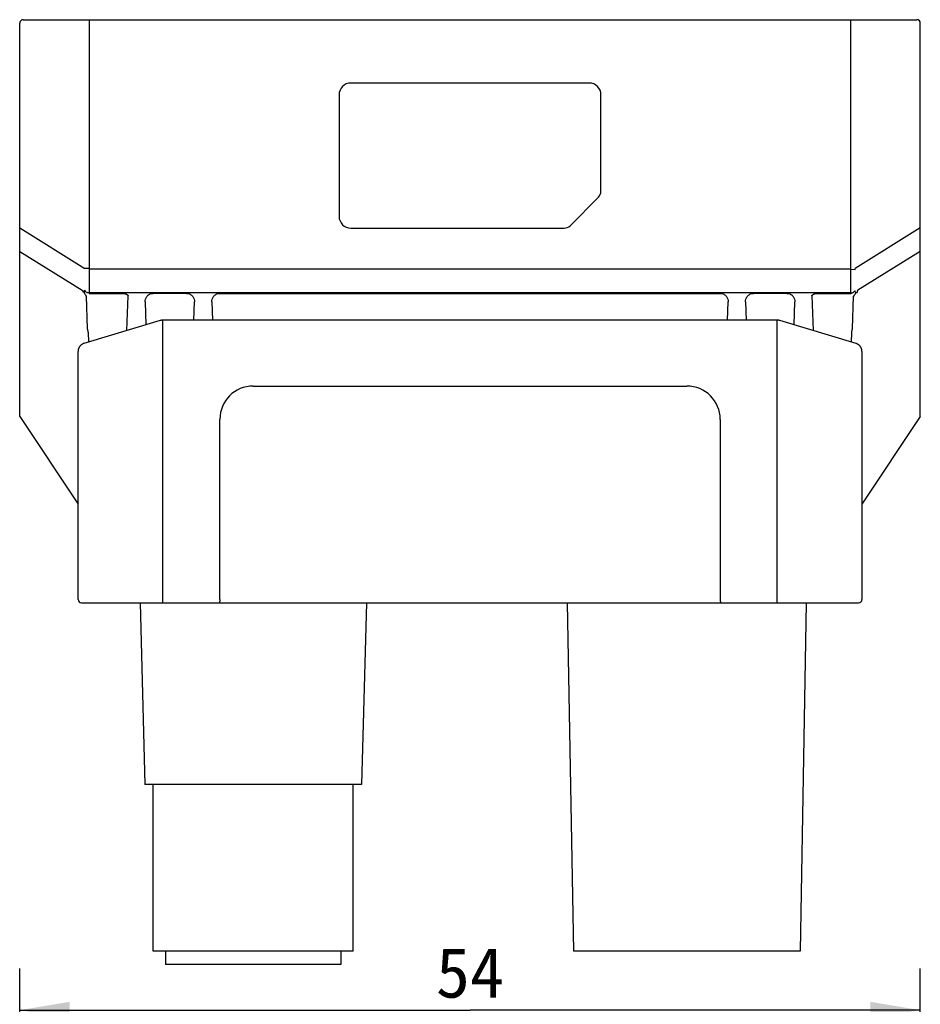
# Model space of a CAD drawing. Header units: millimetres. Extents: x 55 to 506, y 15 to 401.
# Tile 4 of 18: x 93 to 147, y 266 to 325. Entities that reach past the tile are written whole.
import ezdxf
from ezdxf.enums import TextEntityAlignment as Align

# ---------------------------------------------------------------- set-up
doc = ezdxf.new("R2010")
doc.units = ezdxf.units.MM
doc.header["$LTSCALE"] = 32.67
doc.layers.get('0').update_dxf_attribs({"linetype": 'CONTINUOUS'})
doc.layers.add('00_COMPONENTS', color=7, linetype='CONTINUOUS')
doc.layers.add('51__DRAFT_DIMS', color=7, linetype='CONTINUOUS')
doc.styles.get("Standard").update_dxf_attribs({"font": 'simfang.ttf'})
doc.dimstyles.new('DIMSTYLE_2', dxfattribs={"dimtxt": 3, "dimasz": 3, "dimexe": 2.5, "dimexo": 0.5, "dimgap": 0.75, "dimtad": 1, "dimdsep": 46, "dimtxsty": 'STANDARD', "dimblk": '_FILLED', "dimblk1": '_FILLED', "dimblk2": '_FILLED', "dimcen": 0.09, "dimclrt": 3, "dimazin": 2, "dimtp": 0.3, "dimtm": 0.3, "dimtfac": 1, "dimtofl": 0, "dimtmove": 0, "dimatfit": 3, "dimldrblk": '_FILLED', "dimfxl": 1, "dimtolj": 1, "dimarcsym": 0})

# ---------------------------------------------------------------- blocks, each defined once
blk = doc.blocks.new('_FILLED')
at = {"color": 0, "linetype": 'ByBlock'}
blk.add_solid([(0, 0), (-1, 0.167), (-1, -0.167)], dxfattribs=at)
blk = doc.blocks.new('*D2')
at = {"layer": '51__DRAFT_DIMS', "color": 4, "transparency": 16777216}
for p, q in [((93.426, 245.725), (93.426, 268.159)), ((147.426, 245.725), (147.426, 268.159)), ((93.426, 265.659), (120.426, 265.659)), ((147.426, 265.659), (120.426, 265.659))]:
    blk.add_line(p, q, dxfattribs=at)
at = {"layer": '51__DRAFT_DIMS', "color": 4, "transparency": 16777216, "xscale": 3, "yscale": 3, "zscale": 3, "rotation": 180}
blk.add_blockref('_FILLED', (93.426, 265.659), dxfattribs=at)
at = {"layer": '51__DRAFT_DIMS', "color": 4, "transparency": 16777216, "xscale": 3, "yscale": 3, "zscale": 3}
blk.add_blockref('_FILLED', (147.426, 265.659), dxfattribs=at)
at = {"layer": '51__DRAFT_DIMS', "color": 3, "transparency": 16777216}
blk.add_text('54', height=3, dxfattribs=at).set_placement((120.426, 266.409), align=Align.CENTER)

msp = doc.modelspace()

# ---------------------------------------------------------------- linework, layer by layer
at = {"layer": '00_COMPONENTS', "color": 7}
for p, q in [((93.426, 301.262), (93.426, 324.862)), ((93.626, 325.062), (147.226, 325.062)), ((147.426, 301.262), (147.426, 324.862)), ((127.576, 321.262), (113.276, 321.262)), ((112.576, 320.562), (112.576, 313.262)), ((128.276, 314.769), (128.276, 320.562)), ((126.422, 312.708), (128.129, 314.415)), ((113.276, 312.562), (126.068, 312.562)), ((101.855, 307.018), (97.279, 305.645)), ((138.852, 307.039), (101.999, 307.039)), ((96.926, 290.292), (96.926, 305.167)), ((143.926, 305.167), (143.926, 290.292)), ((107.426, 303.092), (133.426, 303.092)), ((93.426, 301.262), (96.926, 296.012)), ((147.426, 301.262), (143.926, 296.012)), ((105.426, 290.292), (105.426, 301.092)), ((135.426, 301.092), (135.426, 290.292)), ((97.126, 290.092), (143.726, 290.092)), ((100.64, 290.092), (100.926, 279.192)), ((114.211, 290.092), (113.926, 279.192)), ((126.261, 290.092), (126.626, 269.192)), ((140.59, 290.092), (140.226, 269.192)), ((113.926, 279.192), (100.926, 279.192)), ((101.426, 269.192), (101.426, 279.192)), ((113.426, 269.192), (113.426, 279.192)), ((113.426, 269.192), (101.426, 269.192)), ((102.176, 269.192), (102.176, 268.392)), ((112.676, 269.192), (112.676, 268.392)), ((140.226, 269.192), (126.626, 269.192)), ((112.676, 268.392), (102.176, 268.392))]:
    msp.add_line(p, q, dxfattribs=at)
at = {"layer": '00_COMPONENTS', "color": 4}
for p, q in [((97.586, 325.062), (97.586, 310.144)), ((143.265, 310.144), (143.265, 325.062)), ((93.426, 312.574), (97.336, 310.144)), ((147.426, 312.574), (143.515, 310.144)), ((93.426, 311.162), (97.165, 308.839)), ((147.426, 311.162), (143.686, 308.839)), ((97.586, 310.144), (97.336, 310.144)), ((143.264, 310.09), (97.587, 310.09)), ((143.264, 310.09), (143.515, 310.086)), ((97.493, 306.518), (97.424, 308.481)), ((97.586, 308.65), (99.576, 308.65)), ((143.264, 308.676), (97.587, 308.676)), ((99.847, 306.416), (99.921, 308.51)), ((103.426, 308.65), (101.425, 308.65)), ((105.425, 308.65), (135.426, 308.65)), ((139.426, 308.65), (137.425, 308.65)), ((140.93, 308.51), (141.004, 306.416)), ((141.275, 308.65), (143.265, 308.65)), ((143.346, 308.674), (143.377, 308.693)), ((143.358, 306.518), (143.427, 308.481)), ((100.944, 308.132), (100.992, 306.759)), ((103.869, 307.039), (103.907, 308.132)), ((104.944, 308.132), (104.982, 307.039)), ((135.869, 307.039), (135.907, 308.132)), ((136.944, 308.132), (136.982, 307.039)), ((139.859, 306.759), (139.907, 308.132)), ((101.999, 290.092), (101.999, 307.039)), ((138.852, 290.092), (138.852, 307.039)), ((97.564, 305.731), (97.544, 306.298)), ((143.307, 306.298), (143.287, 305.731))]:
    msp.add_line(p, q, dxfattribs=at)
at = {"layer": '00_COMPONENTS', "color": 7}
for points in [[(101.999, 307.039), (101.995, 307.039), (101.976, 307.039), (101.956, 307.037), (101.937, 307.035), (101.918, 307.033), (101.899, 307.029), (101.88, 307.025), (101.861, 307.02), (101.855, 307.018)], [(138.996, 307.018), (138.991, 307.02), (138.972, 307.025), (138.953, 307.029), (138.934, 307.033), (138.915, 307.035), (138.896, 307.037), (138.877, 307.039), (138.858, 307.039), (138.852, 307.039)], [(143.926, 305.167), (143.925, 305.178), (143.924, 305.202), (143.922, 305.226), (143.919, 305.25), (143.914, 305.273), (143.909, 305.296), (143.902, 305.319), (143.894, 305.341), (143.886, 305.363), (143.876, 305.384), (143.866, 305.405), (143.854, 305.425), (143.842, 305.444), (143.829, 305.462), (143.816, 305.48), (143.801, 305.497), (143.787, 305.513), (143.771, 305.529), (143.755, 305.543), (143.738, 305.557), (143.721, 305.57), (143.704, 305.583), (143.686, 305.594), (143.668, 305.605), (143.649, 305.614), (143.63, 305.623), (143.611, 305.631), (143.592, 305.639), (143.573, 305.645), (138.996, 307.018)], [(97.279, 305.645), (97.26, 305.639), (97.241, 305.632), (97.222, 305.624), (97.203, 305.615), (97.185, 305.605), (97.166, 305.595), (97.148, 305.583), (97.131, 305.571), (97.114, 305.558), (97.097, 305.544), (97.081, 305.53), (97.065, 305.514), (97.05, 305.498), (97.036, 305.481), (97.022, 305.463), (97.01, 305.445), (96.997, 305.426), (96.986, 305.406), (96.976, 305.385), (96.966, 305.364), (96.957, 305.342), (96.949, 305.32), (96.943, 305.298), (96.937, 305.274), (96.933, 305.251), (96.929, 305.227), (96.927, 305.203), (96.926, 305.179), (96.926, 305.167)]]:
    msp.add_lwpolyline(points, dxfattribs=at)
for centre, radius, start, end in [((93.626, 324.862), 0.2, 90, 180), ((147.226, 324.862), 0.2, 0, 90), ((113.276, 320.562), 0.7, 90, 180), ((127.576, 320.562), 0.7, 0, 90), ((127.776, 314.769), 0.5, 315, 360), ((113.276, 313.262), 0.7, 180, 270), ((126.068, 313.062), 0.5, 270, 315), ((107.426, 301.092), 2, 90, 180), ((133.426, 301.092), 2, 0, 90), ((97.126, 290.292), 0.2, 180, 270), ((143.726, 290.292), 0.2, 270, 360)]:
    msp.add_arc(centre, radius, start, end, dxfattribs=at)
at = {"layer": '00_COMPONENTS', "color": 4}
for centre, radius, start, end in [((100.674, 310.144), 3.088, 180.00086, 181.00408), ((140.177, 310.144), 3.088, 358.99592, 359.99914), ((140.129, 310.096), 3.386, 359.83332, 0.82239), ((95.286, 308.201), 2.066, 14.86445, 15.39831), ((98.462, 309.042), 1.22, 194.77067, 196.66453), ((90.584, 304.066), 8.257, 35.14186, 35.26023), ((97.501, 308.908), 0.188, 208.53916, 215.35755), ((97.922, 308.951), 0.684, 220.20035, 223.3879), ((99.133, 308.638), 1.547, 178.58075, 179.55797), ((141.718, 308.638), 1.547, 0.44203, 1.41925), ((142.93, 308.951), 0.684, 316.61212, 319.79961), ((144.95, 308.649), 1.316, 175.67049, 178.00125)]:
    msp.add_arc(centre, radius, start, end, dxfattribs=at)
for points, knots in [([(97.587, 310.09), (97.588, 309.96), (97.59, 309.705), (97.59, 309.335), (97.59, 308.993), (97.589, 308.777), (97.587, 308.676)], [0, 0, 0, 0, 0.275896, 0.54119, 0.785686, 1, 1, 1, 1]), ([(143.264, 308.676), (143.262, 308.777), (143.261, 308.993), (143.261, 309.335), (143.261, 309.705), (143.263, 309.96), (143.264, 310.09)], [0, 0, 0, 0, 0.214307, 0.458802, 0.724095, 1, 1, 1, 1]), ([(97.165, 308.839), (97.178, 308.826), (97.199, 308.798), (97.211, 308.765), (97.214, 308.749)], [0, 0, 0, 0, 0.518499, 1, 1, 1, 1]), ([(97.214, 308.749), (97.214, 308.748), (97.217, 308.748), (97.22, 308.748), (97.226, 308.748), (97.237, 308.748), (97.254, 308.749), (97.269, 308.749), (97.278, 308.75)], [0, 0, 0, 0, 0.034257, 0.095704, 0.184235, 0.299193, 0.604205, 1, 1, 1, 1]), ([(97.278, 308.75), (97.289, 308.764), (97.308, 308.79), (97.322, 308.819), (97.326, 308.833)], [0, 0, 0, 0, 0.548416, 1, 1, 1, 1]), ([(97.293, 308.693), (97.305, 308.659), (97.335, 308.595), (97.376, 308.536), (97.399, 308.509)], [0, 0, 0, 0, 0.497124, 1, 1, 1, 1]), ([(97.348, 308.8), (97.356, 308.789), (97.378, 308.762), (97.421, 308.726), (97.456, 308.704), (97.474, 308.693)], [0, 0, 0, 0, 0.245124, 0.617934, 1, 1, 1, 1]), ([(97.587, 308.676), (97.577, 308.676), (97.539, 308.678), (97.501, 308.685), (97.474, 308.693)], [0, 0, 0, 0, 0.252827, 1, 1, 1, 1]), ([(99.576, 308.65), (99.611, 308.65), (99.664, 308.646), (99.732, 308.633), (99.781, 308.618), (99.82, 308.603), (99.848, 308.587), (99.868, 308.575), (99.886, 308.561), (99.899, 308.548), (99.908, 308.537), (99.914, 308.529), (99.918, 308.521), (99.92, 308.516), (99.92, 308.513), (99.921, 308.511), (99.921, 308.51)], [0, 0, 0, 0, 0.270972, 0.404531, 0.535382, 0.662224, 0.723686, 0.783509, 0.841411, 0.89706, 0.923938, 0.9501, 0.975476, 0.987849, 0.993951, 1, 1, 1, 1]), ([(100.944, 308.132), (100.942, 308.189), (100.956, 308.308), (101.026, 308.445), (101.114, 308.538), (101.201, 308.599), (101.307, 308.64), (101.385, 308.65), (101.425, 308.65)], [0, 0, 0, 0, 0.217837, 0.446645, 0.570742, 0.704162, 0.848171, 1, 1, 1, 1]), ([(103.426, 308.65), (103.466, 308.65), (103.544, 308.64), (103.65, 308.599), (103.737, 308.538), (103.825, 308.445), (103.895, 308.308), (103.909, 308.189), (103.907, 308.132)], [0, 0, 0, 0, 0.151829, 0.295838, 0.429257, 0.553354, 0.782163, 1, 1, 1, 1]), ([(104.944, 308.132), (104.942, 308.189), (104.956, 308.308), (105.026, 308.445), (105.114, 308.538), (105.201, 308.599), (105.307, 308.64), (105.385, 308.65), (105.425, 308.65)], [0, 0, 0, 0, 0.217837, 0.446645, 0.570742, 0.704162, 0.848171, 1, 1, 1, 1]), ([(135.426, 308.65), (135.466, 308.65), (135.544, 308.64), (135.65, 308.599), (135.737, 308.538), (135.825, 308.445), (135.895, 308.308), (135.909, 308.189), (135.907, 308.132)], [0, 0, 0, 0, 0.151829, 0.295838, 0.429257, 0.553354, 0.782163, 1, 1, 1, 1]), ([(136.944, 308.132), (136.942, 308.189), (136.956, 308.308), (137.026, 308.445), (137.114, 308.538), (137.201, 308.599), (137.307, 308.64), (137.385, 308.65), (137.425, 308.65)], [0, 0, 0, 0, 0.217837, 0.446645, 0.570742, 0.704162, 0.848171, 1, 1, 1, 1]), ([(139.426, 308.65), (139.466, 308.65), (139.544, 308.64), (139.65, 308.599), (139.737, 308.538), (139.825, 308.445), (139.895, 308.308), (139.909, 308.189), (139.907, 308.132)], [0, 0, 0, 0, 0.151829, 0.295838, 0.429257, 0.553354, 0.782163, 1, 1, 1, 1]), ([(140.93, 308.51), (140.93, 308.511), (140.931, 308.513), (140.931, 308.515), (140.932, 308.517), (140.933, 308.52), (140.935, 308.524), (140.938, 308.53), (140.943, 308.537), (140.95, 308.545), (140.957, 308.553), (140.968, 308.563), (140.983, 308.575), (141.003, 308.587), (141.031, 308.603), (141.07, 308.618), (141.119, 308.633), (141.187, 308.646), (141.24, 308.65), (141.275, 308.65)], [0, 0, 0, 0, 0.006061, 0.012166, 0.018277, 0.024522, 0.037118, 0.049913, 0.076074, 0.10295, 0.130484, 0.158624, 0.216522, 0.27634, 0.337798, 0.464634, 0.595479, 0.729033, 1, 1, 1, 1]), ([(143.264, 308.676), (143.274, 308.676), (143.312, 308.678), (143.35, 308.685), (143.377, 308.693)], [0, 0, 0, 0, 0.252827, 1, 1, 1, 1]), ([(143.265, 308.65), (143.279, 308.65), (143.308, 308.654), (143.334, 308.666), (143.346, 308.674)], [0, 0, 0, 0, 0.501841, 1, 1, 1, 1]), ([(143.377, 308.693), (143.389, 308.7), (143.436, 308.73), (143.479, 308.766), (143.503, 308.8)], [0, 0, 0, 0, 0.256281, 1, 1, 1, 1]), ([(143.452, 308.509), (143.475, 308.536), (143.516, 308.595), (143.546, 308.659), (143.558, 308.693)], [0, 0, 0, 0, 0.502864, 1, 1, 1, 1]), ([(143.558, 308.693), (143.545, 308.71), (143.523, 308.744), (143.507, 308.782), (143.503, 308.8)], [0, 0, 0, 0, 0.547188, 1, 1, 1, 1]), ([(143.558, 308.693), (143.563, 308.692), (143.574, 308.692), (143.589, 308.692), (143.602, 308.693), (143.613, 308.693), (143.622, 308.693), (143.628, 308.694), (143.632, 308.694), (143.634, 308.695), (143.634, 308.695), (143.634, 308.695)], [0, 0, 0, 0, 0.220577, 0.417886, 0.589379, 0.732908, 0.846665, 0.929282, 0.979939, 0.993404, 1, 1, 1, 1]), ([(143.686, 308.839), (143.673, 308.826), (143.652, 308.798), (143.64, 308.765), (143.637, 308.749)], [0, 0, 0, 0, 0.518499, 1, 1, 1, 1]), ([(97.509, 306.467), (97.507, 306.47), (97.497, 306.486), (97.493, 306.505), (97.493, 306.518)], [0, 0, 0, 0, 0.251155, 1, 1, 1, 1]), ([(143.342, 306.467), (143.344, 306.47), (143.354, 306.486), (143.358, 306.505), (143.358, 306.518)], [0, 0, 0, 0, 0.251157, 1, 1, 1, 1]), ([(97.544, 306.298), (97.541, 306.31), (97.534, 306.336), (97.522, 306.392), (97.514, 306.436), (97.509, 306.467)], [0, 0, 0, 0, 0.216579, 0.460792, 1, 1, 1, 1]), ([(143.307, 306.298), (143.31, 306.31), (143.317, 306.336), (143.329, 306.392), (143.337, 306.436), (143.342, 306.467)], [0, 0, 0, 0, 0.216579, 0.460792, 1, 1, 1, 1])]:
    msp.add_open_spline(points, degree=3, knots=knots, dxfattribs=at)
at = {"layer": '00_COMPONENTS', "color": 7}
for points, knots in [([(105.426, 290.292), (105.426, 290.266), (105.424, 290.229), (105.418, 290.181), (105.412, 290.152), (105.405, 290.127), (105.399, 290.111), (105.393, 290.101), (105.388, 290.095), (105.383, 290.092), (105.38, 290.092)], [0, 0, 0, 0, 0.366149, 0.531594, 0.677158, 0.798227, 0.891721, 0.92785, 0.957232, 1, 1, 1, 1]), ([(135.426, 290.292), (135.426, 290.266), (135.427, 290.229), (135.433, 290.181), (135.439, 290.152), (135.446, 290.127), (135.452, 290.111), (135.458, 290.101), (135.463, 290.095), (135.468, 290.092), (135.471, 290.092)], [0, 0, 0, 0, 0.366148, 0.531594, 0.677159, 0.798226, 0.891719, 0.927851, 0.95723, 1, 1, 1, 1])]:
    msp.add_open_spline(points, degree=3, knots=knots, dxfattribs=at)

# ---------------------------------------------------------------- dimensions: what is measured, and where the dimension line sits
at = {"layer": '51__DRAFT_DIMS', "color": 4}
dim = msp.add_linear_dim(base=(147.426, 265.659), p1=(93.426, 245.225), p2=(147.426, 245.225), dimstyle='DIMSTYLE_2', dxfattribs=at)
dim.commit()
dim.dimension.update_dxf_attribs({"geometry": '*D2', "text_midpoint": (120.446, 265.659), "dimtype": 160})

doc.saveas('drawing.dxf')
